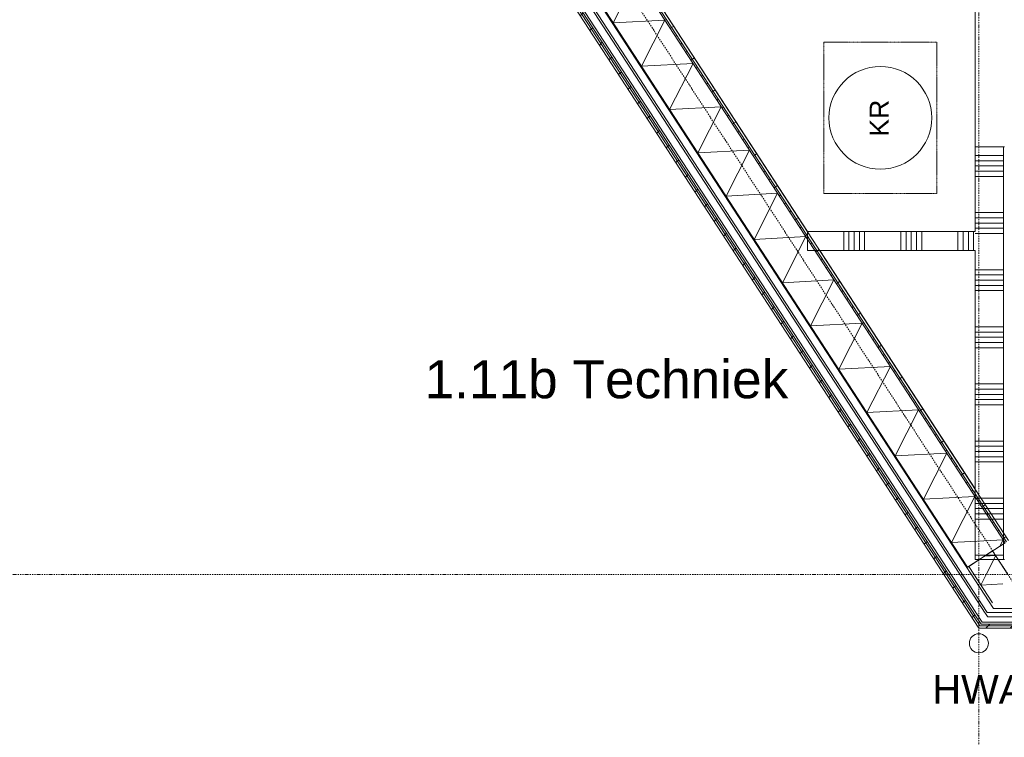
# Model space of a CAD drawing. Extents: x 0 to 92550, y 0 to 59400.
# Tile 5 of 87: x 23200 to 28373, y 10644 to 14413. Entities that reach past the tile are written whole.
import ezdxf
from ezdxf.xclip import XClip

# ---------------------------------------------------------------- set-up
doc = ezdxf.new("R2010")
doc.units = 0
doc.header["$MEASUREMENT"] = 0
doc.header["$XCLIPFRAME"] = 0
for name, pattern in [('Streep-punt fijn', [1251.000023, 626.000023, -312.5, 0, -312.5]), ('Streeplijn fijn', [234.119993, 155.999994, -78.119999]), ('Wipeout_Contour', [100000, 0, -100000])]:
    doc.linetypes.add(name, pattern=pattern)
for name, color, linetype in [('ZZ 21 Buitenwand spouwblad baksteen', 7, 'Continuous'), ('ZZ 21 Buitenwand spouwblad hsb', 7, 'Continuous'), ('ZZ 21 Buitenwand spouwisolatie', 7, 'Continuous'), ('ZZ 22 Binnenwand metal stud', 7, 'Continuous'), ('ZZ 41 Buitenwandafwerking gevelhout', 7, 'Continuous'), ('ZZ 52 Hemelwaterafvoeren', 7, 'Continuous'), ('ZZ 72 Vaste inrichting', 7, 'Continuous'), ('ZZ A Stramien', 7, 'Continuous'), ('ZZ Info_tekst Algemeen', 7, 'Continuous'), ('ZZ Zone Gebruiksruimten', 7, 'Continuous')]:
    doc.layers.add(name, color=color, linetype=linetype)
doc.styles.add('GENERATED_STYLE_1', font='arial.ttf')
pattern_1 = [(45, (5738.87, 6500), (-63.6396, 63.6396), [])]

# ---------------------------------------------------------------- blocks, each defined once
blk = doc.blocks.new('*X75')
at = {"layer": 'ZZ 22 Binnenwand metal stud', "color": 7, "linetype": 'Continuous', "lineweight": 5, "ltscale": 0.01}
for p, q in [((28368.9, 13700), (28218.9, 13700)), ((28368.9, 13672.6), (28218.9, 13672.6)), ((28368.9, 13645.1), (28218.9, 13645.1)), ((28368.9, 13617.7), (28218.9, 13617.7)), ((28368.9, 13590.3), (28218.9, 13590.3)), ((28368.9, 13400), (28218.9, 13400)), ((28368.9, 13372.6), (28218.9, 13372.6)), ((28368.9, 13345.1), (28218.9, 13345.1)), ((28368.9, 13317.7), (28218.9, 13317.7)), ((28368.9, 13290.3), (28218.9, 13290.3)), ((28368.9, 13100), (28218.9, 13100)), ((28368.9, 13072.6), (28218.9, 13072.6)), ((28368.9, 13045.1), (28218.9, 13045.1)), ((28368.9, 13017.7), (28218.9, 13017.7)), ((28368.9, 12990.3), (28218.9, 12990.3)), ((28368.9, 12800), (28218.9, 12800)), ((28368.9, 12772.6), (28218.9, 12772.6)), ((28368.9, 12745.1), (28218.9, 12745.1)), ((28368.9, 12717.7), (28218.9, 12717.7)), ((28368.9, 12690.3), (28218.9, 12690.3)), ((28368.9, 12500), (28218.9, 12500)), ((28368.9, 12472.6), (28218.9, 12472.6)), ((28368.9, 12445.1), (28218.9, 12445.1)), ((28368.9, 12417.7), (28218.9, 12417.7)), ((28368.9, 12390.3), (28218.9, 12390.3)), ((28368.9, 12200), (28218.9, 12200)), ((28368.9, 12172.6), (28218.9, 12172.6)), ((28368.9, 12145.1), (28218.9, 12145.1)), ((28368.9, 12117.7), (28218.9, 12117.7)), ((28368.9, 12090.3), (28218.9, 12090.3)), ((28368.9, 11900), (28218.9, 11900)), ((28368.9, 11872.6), (28218.9, 11872.6)), ((28368.9, 11845.1), (28218.9, 11845.1)), ((28368.9, 11817.7), (28218.9, 11817.7)), ((28368.9, 11790.3), (28218.9, 11790.3)), ((28368.9, 11600), (28218.9, 11600))]:
    blk.add_line(p, q, dxfattribs=at)
blk = doc.blocks.new('*X125')
at = {"layer": 'ZZ 22 Binnenwand metal stud', "color": 7, "linetype": 'Continuous', "lineweight": 5, "ltscale": 0.01}
for p, q in [((27529.1, 13276.1), (27529.1, 13300)), ((27556.6, 13276.1), (27556.6, 13300)), ((27584, 13276.1), (27584, 13300)), ((27611.4, 13276.1), (27611.4, 13300)), ((27638.9, 13276.1), (27638.9, 13300)), ((27829.1, 13276.1), (27829.1, 13300)), ((27856.6, 13276.1), (27856.6, 13300)), ((27884, 13276.1), (27884, 13300)), ((27911.4, 13276.1), (27911.4, 13300)), ((27938.9, 13276.1), (27938.9, 13300)), ((28129.1, 13276.1), (28129.1, 13300)), ((28156.6, 13276.1), (28156.6, 13300)), ((28184, 13276.1), (28184, 13300)), ((28211.4, 13276.1), (28211.4, 13300)), ((27529.1, 13200), (27529.1, 13276.1)), ((27556.6, 13200), (27556.6, 13276.1)), ((27584, 13200), (27584, 13276.1)), ((27611.4, 13200), (27611.4, 13276.1)), ((27638.9, 13200), (27638.9, 13276.1)), ((27829.1, 13200), (27829.1, 13276.1)), ((27856.6, 13200), (27856.6, 13276.1)), ((27884, 13200), (27884, 13276.1)), ((27911.4, 13200), (27911.4, 13276.1)), ((27938.9, 13200), (27938.9, 13276.1)), ((28129.1, 13200), (28129.1, 13276.1)), ((28156.6, 13200), (28156.6, 13276.1)), ((28184, 13200), (28184, 13276.1)), ((28211.4, 13200), (28211.4, 13276.1))]:
    blk.add_line(p, q, dxfattribs=at)
blk = doc.blocks.new('*X189')
at = {"layer": 'ZZ 21 Buitenwand spouwisolatie', "color": 7, "linetype": 'Continuous', "lineweight": 5, "ltscale": 0.01}
for p in [(28267.8, 11595.1), (28277.8, 11500)]:
    blk.add_line(p, (28327.7, 11598.3), dxfattribs=at)
blk = doc.blocks.new('*X190')
at = {"layer": 'ZZ 21 Buitenwand spouwisolatie', "color": 7, "linetype": 'Continuous', "lineweight": 5, "ltscale": 0.01}
for q in [(28277.8, 11500), (28364.7, 11450.1)]:
    blk.add_line((28249.3, 11443.9), q, dxfattribs=at)
blk = doc.blocks.new('*X212')
at = {"layer": 'ZZ 21 Buitenwand spouwblad hsb', "color": 7, "linetype": 'Continuous', "lineweight": 5, "ltscale": 0.01}
for p, q in [((25281.9, 15987.9), (25355.4, 16132.5)), ((25281.9, 15987.9), (25552.9, 16002.5)), ((25430, 15760.6), (25552.9, 16002.5)), ((25430, 15760.6), (25701, 15775.1)), ((25578.1, 15533.2), (25701, 15775.1)), ((25578.1, 15533.2), (25849, 15547.7)), ((25726.1, 15305.8), (25849, 15547.7)), ((25726.1, 15305.8), (25997.1, 15320.3)), ((25874.2, 15078.4), (25997.1, 15320.3)), ((25874.2, 15078.4), (26145.2, 15092.9)), ((26022.3, 14851), (26145.2, 15092.9)), ((26022.3, 14851), (26293.3, 14865.5)), ((26170.4, 14623.6), (26293.3, 14865.5)), ((26170.4, 14623.6), (26441.3, 14638.1)), ((26318.4, 14396.2), (26441.3, 14638.1)), ((26318.4, 14396.2), (26589.4, 14410.7)), ((26466.5, 14168.8), (26589.4, 14410.7)), ((26466.5, 14168.8), (26737.5, 14183.3)), ((26614.6, 13941.4), (26737.5, 14183.3)), ((26614.6, 13941.4), (26885.6, 13956)), ((26762.7, 13714), (26885.6, 13956)), ((26762.7, 13714), (27033.6, 13728.6)), ((26910.7, 13486.6), (27033.6, 13728.6)), ((26910.7, 13486.6), (27181.7, 13501.2)), ((27058.8, 13259.2), (27181.7, 13501.2)), ((27058.8, 13259.2), (27329.8, 13273.8)), ((27206.9, 13031.8), (27329.8, 13273.8)), ((27206.9, 13031.8), (27477.9, 13046.4)), ((27355, 12804.5), (27477.9, 13046.4)), ((27355, 12804.5), (27625.9, 12819)), ((27503, 12577.1), (27625.9, 12819)), ((27503, 12577.1), (27774, 12591.6)), ((27651.1, 12349.7), (27774, 12591.6)), ((27651.1, 12349.7), (27922.1, 12364.2)), ((27799.2, 12122.3), (27922.1, 12364.2)), ((27799.2, 12122.3), (28070.2, 12136.8)), ((27947.3, 11894.9), (28070.2, 12136.8)), ((27947.3, 11894.9), (28218.2, 11909.4)), ((28095.3, 11667.5), (28218.2, 11909.4)), ((28095.3, 11667.5), (28366.3, 11682)), ((28349, 11648.1), (28366.3, 11682))]:
    blk.add_line(p, q, dxfattribs=at)
blk = doc.blocks.new('Drawing_1_1', base_point=(5738.9, 6500))
at = {"layer": 'ZZ 21 Buitenwand spouwisolatie', "color": 7, "linetype": 'Continuous', "lineweight": 9, "ltscale": 0.01, "flags": 128}
blk.add_lwpolyline([(28391.8, 11500), (28311.3, 11623.5)], dxfattribs=at)
at = {"layer": 'ZZ 22 Binnenwand metal stud', "color": 7, "linetype": 'Continuous', "lineweight": 15, "ltscale": 0.01}
blk.add_line((28368.9, 13745), (28368.9, 11578), dxfattribs=at)
at = {"layer": 'ZZ 22 Binnenwand metal stud', "color": 7, "linetype": 'Continuous', "lineweight": 5, "ltscale": 0.01}
blk.add_line((28373.9, 13745), (28368.9, 13745), dxfattribs=at)
blk.add_line((28373.9, 13745), (28368.9, 13745), dxfattribs=at)
at = {"layer": 'ZZ 22 Binnenwand metal stud', "color": 7, "linetype": 'Continuous', "lineweight": 5, "ltscale": 0.01, "flags": 128}
blk.add_lwpolyline([(28368.9, 11578), (28373.9, 11578)], dxfattribs=at)
at = {"layer": 'ZZ 52 Hemelwaterafvoeren', "color": 7, "linetype": 'Continuous', "lineweight": 9, "ltscale": 0.01, "flags": 128}
blk.add_lwpolyline([(28238.9, 11188, 1), (28238.9, 11088, 1)], format="xyb", close=True, dxfattribs=at)
at = {"layer": 'ZZ Zone Gebruiksruimten', "color": 255, "linetype": 'Continuous', "lineweight": 0, "ltscale": 0.01, "flags": 128}
for points in [[(28218.9, 17632.2), (25619.9, 15939.8), (27339, 13300), (28218.9, 13300)], [(27404.1, 13200), (28218.9, 11948.8), (28218.9, 13200)]]:
    blk.add_lwpolyline(points, close=True, dxfattribs=at)
at = {"layer": 'ZZ Info_tekst Algemeen', "color": 7, "linetype": 'Continuous', "lineweight": 5, "insert": (28238.9, 10896.6), "char_height": 150, "attachment_point": 5, "style": 'GENERATED_STYLE_1'}
blk.add_mtext('\\A1;{\\pqc;\\fArial|b0|i0|c0|p0;\\W1.000000;HWA}', dxfattribs=at)
at = {"color": 254, "linetype": 'Wipeout_Contour', "lineweight": 0, "ltscale": 91198.145056}
blk.add_wipeout([(28255.7, 11249), (28231.8, 11249), (28244.8, 11229)], dxfattribs=at).dxf.layer = 'ZZ 21 Buitenwand spouwblad baksteen'
at = {"color": 254, "linetype": 'Wipeout_Contour', "lineweight": 0, "ltscale": 91269.786759}
blk.add_wipeout([(28282.8, 11299), (28223.1, 11299), (28255.7, 11249)], dxfattribs=at).dxf.layer = 'ZZ 21 Buitenwand spouwblad baksteen'
at = {"color": 254, "linetype": 'Wipeout_Contour', "lineweight": 0, "ltscale": 91224.744416}
blk.add_wipeout([(28255.7, 11249), (28244.8, 11229), (28268.7, 11229)], dxfattribs=at).dxf.layer = 'ZZ 21 Buitenwand spouwblad baksteen'
at = {"color": 254, "linetype": 'Wipeout_Contour', "lineweight": 0, "ltscale": 129377.737442}
blk.add_wipeout([(28268.7, 11229), (32378.9, 11229), (32378.9, 11249), (28255.7, 11249)], dxfattribs=at).dxf.layer = 'ZZ 21 Buitenwand spouwblad baksteen'
at = {"layer": 'ZZ 41 Buitenwandafwerking gevelhout', "color": 7, "linetype": 'Continuous', "lineweight": 5, "ltscale": 0.01, "flags": 128}
blk.add_lwpolyline([(28238.9, 11218), (28263.9, 11218)], dxfattribs=at)
at = {"layer": 'ZZ 41 Buitenwandafwerking gevelhout', "color": 7, "linetype": 'Continuous', "lineweight": 9, "ltscale": 0.01, "flags": 128}
blk.add_lwpolyline([(28263.9, 11218), (32378.9, 11218)], dxfattribs=at)
at = {"color": 254, "linetype": 'Wipeout_Contour', "lineweight": 0, "ltscale": 91336.643899}
blk.add_wipeout([(28282.8, 11299), (28255.7, 11249), (28315.3, 11249)], dxfattribs=at).dxf.layer = 'ZZ 21 Buitenwand spouwblad baksteen'
at = {"layer": 'ZZ 21 Buitenwand spouwblad baksteen', "color": 7, "linetype": 'Continuous', "lineweight": 15, "ltscale": 0.01, "flags": 128}
blk.add_lwpolyline([(28244.8, 11229), (28231.8, 11249)], dxfattribs=at)
at = {"color": 254, "linetype": 'Wipeout_Contour', "lineweight": 0, "ltscale": 129495.16495}
blk.add_wipeout([(28315.3, 11249), (32378.9, 11249), (32378.9, 11299), (28282.8, 11299)], dxfattribs=at).dxf.layer = 'ZZ 21 Buitenwand spouwblad baksteen'
at = {"layer": 'ZZ 21 Buitenwand spouwblad baksteen', "color": 7, "linetype": 'Continuous', "lineweight": 15, "ltscale": 0.01}
for p, q in [((28255.7, 11249), (28315.3, 11249)), ((28315.3, 11249), (32378.9, 11249))]:
    blk.add_line(p, q, dxfattribs=at)
at = {"layer": 'ZZ 21 Buitenwand spouwblad baksteen', "color": 7, "linetype": 'Continuous', "lineweight": 15, "ltscale": 0.01, "flags": 128}
for points in [[(32308.9, 11299), (28282.8, 11299)], [(28244.8, 11229), (32378.9, 11229)]]:
    blk.add_lwpolyline(points, dxfattribs=at)
at = {"layer": 'ZZ 41 Buitenwandafwerking gevelhout', "color": 7, "linetype": 'Continuous', "lineweight": 5, "ltscale": 0.01}
for p, q in [((28344.8, 11277), (32378.9, 11277)), ((28309.9, 11239), (32378.9, 11239))]:
    blk.add_line(p, q, dxfattribs=at)
at = {"layer": 'ZZ 41 Buitenwandafwerking gevelhout', "color": 7, "linetype": 'Continuous', "lineweight": 5, "ltscale": 0.01, "flags": 128}
blk.add_lwpolyline([(32378.9, 11321), (28316.2, 11321)], dxfattribs=at)
at = {"color": 254, "linetype": 'Wipeout_Contour', "lineweight": 0, "ltscale": 123479.053426}
blk.add_wipeout([(19705, 24380), (19688.2, 24369.1), (28231.8, 11249), (28255.7, 11249)], dxfattribs=at).dxf.layer = 'ZZ 21 Buitenwand spouwblad baksteen'
at = {"layer": 'ZZ 41 Buitenwandafwerking gevelhout', "linetype": 'Continuous', "lineweight": 0, "true_color": 0x000000}
h = blk.add_hatch(dxfattribs=at)
h.set_pattern_fill('310_Naaldhout__01__0001', color=18, style=0, pattern_type=2)
h.set_pattern_definition(pattern_1)
h.paths.add_polyline_path([(28225.2, 11239), (28238.9, 11218), (28252.3, 11235.9), (28250.3, 11239)])
h = blk.add_hatch(dxfattribs=at)
h.set_pattern_fill('310_Naaldhout__01__0001', color=18, style=0, pattern_type=2)
h.set_pattern_definition(pattern_1)
h.paths.add_polyline_path([(28238.9, 11218), (28263.9, 11218), (28252.3, 11235.9)])
h = blk.add_hatch(dxfattribs=at)
h.set_pattern_fill('310_Naaldhout__01__0001', color=18, style=0, pattern_type=2)
h.set_pattern_definition(pattern_1)
h.paths.add_polyline_path([(28250.3, 11239), (28252.3, 11235.9), (28254.6, 11239)])
h = blk.add_hatch(dxfattribs=at)
h.set_pattern_fill('310_Naaldhout__01__0001', color=18, style=0, pattern_type=2)
h.set_pattern_definition(pattern_1)
h.paths.add_polyline_path([(28263.9, 11218), (32378.9, 11218), (32378.9, 11239), (28254.6, 11239), (28252.3, 11235.9)])
at = {"layer": 'ZZ 41 Buitenwandafwerking gevelhout', "color": 7, "linetype": 'Continuous', "lineweight": 5, "ltscale": 0.01}
for q in [(28250.3, 11239), (28250.3, 11239), (28309.9, 11239), (28309.9, 11239)]:
    blk.add_line((28254.6, 11239), q, dxfattribs=at)
at = {"color": 254, "linetype": 'Wipeout_Contour', "lineweight": 0, "ltscale": 123599.809878}
blk.add_wipeout([(19746.9, 24407.3), (19705, 24380), (28223.1, 11299), (28282.8, 11299)], dxfattribs=at).dxf.layer = 'ZZ 21 Buitenwand spouwblad baksteen'
at = {"layer": 'ZZ 21 Buitenwand spouwblad hsb', "linetype": 'Continuous', "lineweight": 0, "true_color": 0x000000}
h = blk.add_hatch(dxfattribs=at)
h.set_pattern_fill('930_Lijnen_vert_200_0001', color=18, style=0, pattern_type=2)
h.set_pattern_definition([(33.0715, (5738.87, 6500), (-109.137, 167.598), [])])
h.paths.add_polyline_path([(28395.1, 11678.1), (25453, 16196.1), (25442.1, 16189), (28384.2, 11671)])
h = blk.add_hatch(dxfattribs=at)
h.set_pattern_fill('325_Hout_plaatmateriaal__BC', color=18, style=0, pattern_type=2)
h.set_pattern_definition([(33.0715, (5738.867, 6500), (-27.28425, 41.89952), [])])
h.paths.add_polyline_path([(28384.2, 11671), (25442.1, 16189), (25434.6, 16184.1), (28376.7, 11666.1)])
at = {"layer": 'ZZ 21 Buitenwand spouwblad hsb', "linetype": 'Continuous', "lineweight": 0, "true_color": 0x7f7f7f}
blk.add_hatch(color=8, dxfattribs=at).paths.add_polyline_path([(25234.3, 16053.7), (28176.4, 11535.6), (28179.8, 11537.8), (25237.7, 16055.9)])
at = {"layer": 'ZZ 41 Buitenwandafwerking gevelhout', "linetype": 'Continuous', "lineweight": 0, "true_color": 0x000000}
h = blk.add_hatch(dxfattribs=at)
h.set_pattern_fill('310_Naaldhout__01__0001', color=18, style=0, pattern_type=2)
h.set_pattern_definition(pattern_1)
h.paths.add_polyline_path([(28250.3, 11239), (19696.6, 24374.5), (19679, 24363.1), (28225.2, 11239)])
at = {"layer": 'ZZ 21 Buitenwand spouwblad baksteen', "color": 7, "linetype": 'Continuous', "lineweight": 15, "ltscale": 0.01}
for p, q in [((19705, 24380), (28223.1, 11299)), ((28223.1, 11299), (28255.7, 11249))]:
    blk.add_line(p, q, dxfattribs=at)
at = {"layer": 'ZZ 21 Buitenwand spouwblad baksteen', "color": 7, "linetype": 'Continuous', "lineweight": 15, "ltscale": 0.01, "flags": 128}
for points in [[(19688.2, 24369.1), (28231.8, 11249)], [(28282.8, 11299), (19746.9, 24407.3)]]:
    blk.add_lwpolyline(points, dxfattribs=at)
at = {"layer": 'ZZ 21 Buitenwand spouwblad hsb', "color": 7, "linetype": 'Continuous', "lineweight": 9, "ltscale": 0.01}
for p, q in [((28376.7, 11666.1), (25434.6, 16184.1)), ((28384.2, 11671), (25442.1, 16189)), ((25237.7, 16055.9), (28179.8, 11537.8))]:
    blk.add_line(p, q, dxfattribs=at)
at = {"layer": 'ZZ 21 Buitenwand spouwblad hsb', "color": 7, "linetype": 'Continuous', "lineweight": 9, "ltscale": 0.01, "flags": 128}
for points in [[(28395.1, 11678.1), (25453, 16196.1)], [(25234.3, 16053.7), (28176.4, 11535.6)], [(28179.8, 11537.8), (28376.7, 11666.1)], [(28176.4, 11535.6), (28179.8, 11537.8)]]:
    blk.add_lwpolyline(points, dxfattribs=at)
at = {"layer": 'ZZ 21 Buitenwand spouwisolatie', "color": 7, "linetype": 'Continuous', "lineweight": 9, "ltscale": 0.01, "flags": 128}
for points in [[(28185.6, 11541.6), (28311.3, 11623.5)], [(28185.6, 11541.6), (28310.4, 11350)]]:
    blk.add_lwpolyline(points, dxfattribs=at)
at = {"layer": 'ZZ 22 Binnenwand metal stud', "color": 7, "linetype": 'Continuous', "lineweight": 15, "ltscale": 0.01}
blk.add_line((28368.9, 13745), (28218.9, 13745), dxfattribs=at)
blk.add_line((28368.9, 13745), (28218.9, 13745), dxfattribs=at)
at = {"layer": 'ZZ 22 Binnenwand metal stud', "color": 7, "linetype": 'Continuous', "lineweight": 15, "ltscale": 0.01, "flags": 128}
for points in [[(28218.9, 13745), (28218.9, 13300)], [(28218.9, 13300), (27339, 13300)], [(27339, 13300), (27339, 13200)], [(27339, 13200), (28218.9, 13200)], [(28218.9, 13200), (28218.9, 11578)], [(28218.9, 11578), (28368.9, 11578)]]:
    blk.add_lwpolyline(points, dxfattribs=at)
at = {"layer": 'ZZ 41 Buitenwandafwerking gevelhout', "color": 7, "linetype": 'Continuous', "lineweight": 5, "ltscale": 0.01}
for p, q in [((19696.6, 24374.5), (28225.5, 11277)), ((19738.5, 24401.8), (28256.5, 11321)), ((28225.5, 11277), (28250.3, 11239)), ((28256.5, 11321), (28284.2, 11278.4)), ((28284.2, 11278.4), (28285.2, 11277)), ((28285.2, 11277), (28344.8, 11277))]:
    blk.add_line(p, q, dxfattribs=at)
at = {"layer": 'ZZ 41 Buitenwandafwerking gevelhout', "color": 7, "linetype": 'Continuous', "lineweight": 5, "ltscale": 0.01, "flags": 128}
blk.add_lwpolyline([(28316.2, 11321), (19780.4, 24429.1)], dxfattribs=at)
at = {"layer": 'ZZ 41 Buitenwandafwerking gevelhout', "color": 7, "linetype": 'Continuous', "lineweight": 9, "ltscale": 0.01, "flags": 128}
blk.add_lwpolyline([(19679, 24363.1), (28238.9, 11218)], dxfattribs=at)
at = {"layer": 'ZZ A Stramien', "color": 7, "linetype": 'Streep-punt fijn', "lineweight": 9, "ltscale": 0.01}
for p, q in [((28238.9, 6500), (28238.9, 52900)), ((5175.3, 47152.8), (31674, 6459.5)), ((8788.9, 11500), (61238.9, 11500))]:
    blk.add_line(p, q, dxfattribs=at)
at = {"layer": 'ZZ Info_tekst Algemeen', "color": 7, "linetype": 'Streeplijn fijn', "lineweight": 9, "ltscale": 0.01}
for p, q in [((27423.9, 14295), (28018.9, 14295)), ((27423.9, 13500), (27423.9, 14295)), ((28018.9, 14295), (28018.9, 13500)), ((28018.9, 13500), (27423.9, 13500))]:
    blk.add_line(p, q, dxfattribs=at)
at = {"layer": 'ZZ Info_tekst Algemeen', "color": 7, "linetype": 'Continuous', "lineweight": 9, "ltscale": 0.01}
blk.add_circle((27721.4, 13897.5), 270, dxfattribs=at)
at = {"layer": 'ZZ 72 Vaste inrichting', "color": 7, "linetype": 'Continuous', "lineweight": 25, "ltscale": 0.01}
for name in ['*X212', '*X75', '*X125', '*X189', '*X190']:
    blk.add_blockref(name, (0, 0), dxfattribs=at)
at = {"layer": 'ZZ Info_tekst Algemeen', "color": 7, "linetype": 'Continuous', "lineweight": 5, "insert": (27715.7, 13992.8), "char_height": 100, "attachment_point": 6, "rotation": 90, "style": 'GENERATED_STYLE_1'}
blk.add_mtext('\\A1;{\\pqr;\\fArial|b0|i0|c0|p0;\\W1.000000;KR}', dxfattribs=at)
at = {"layer": 'ZZ Zone Gebruiksruimten', "color": 7, "linetype": 'Continuous', "lineweight": 5, "insert": (25327.3, 12624.8), "char_height": 200, "attachment_point": 1, "style": 'GENERATED_STYLE_1'}
blk.add_mtext('\\A1;{\\pql;\\pt0;\\fArial|b0|i0|c0|p0;\\W1.000000;1.11b Techniek}', dxfattribs=at)

msp = doc.modelspace()

# ---------------------------------------------------------------- block references
at = {"color": 7, "linetype": 'Continuous', "lineweight": 25, "ltscale": 0.01}
ref = msp.add_blockref('Drawing_1_1', (5738.9, 6500), dxfattribs=at)
XClip(ref).set_block_clipping_path([(1000, 1000), (66950, 58400)])

doc.saveas('drawing.dxf')
